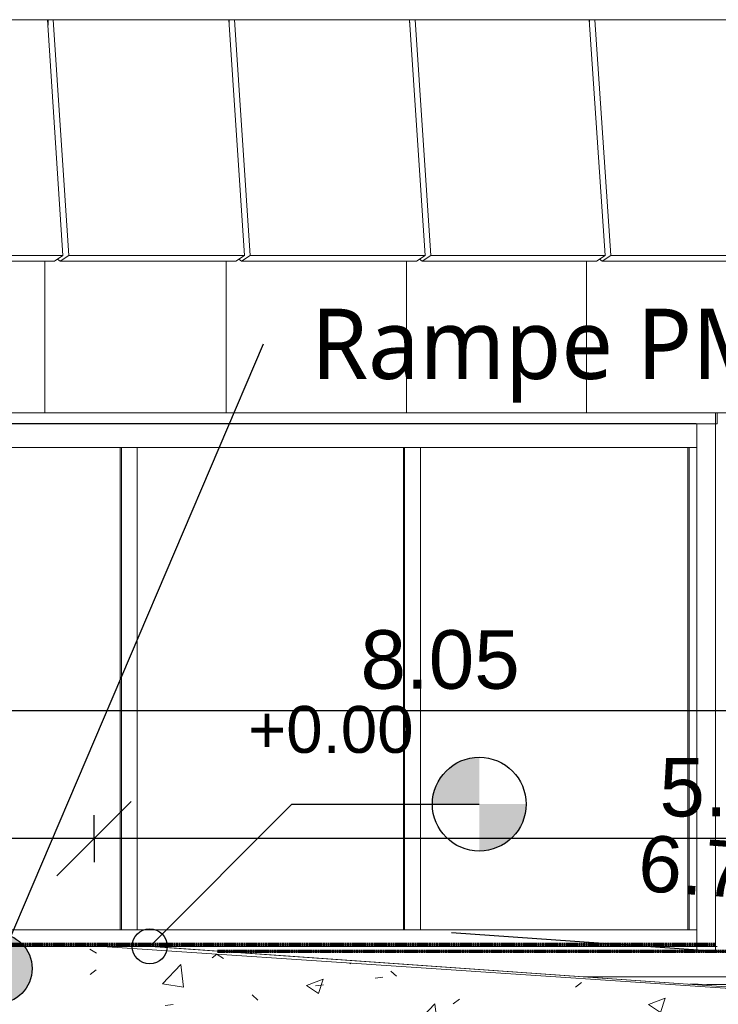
# Model space of a CAD drawing. Header units: centimetres. Extents: x -1261 to 4500, y -385 to 591.
# Tile 5 of 16: x 965 to 1263, y -25 to 396. Entities that reach past the tile are written whole.
import ezdxf

# ---------------------------------------------------------------- set-up
doc = ezdxf.new("R2010")
doc.units = ezdxf.units.CM
doc.linetypes.add('Tiret_2_', pattern=[0.25, 0.125, -0.125])
doc.linetypes.add('Tiret_3_', pattern=[0.25, 0.125, -0.125])
for name, color, linetype, lineweight in [('0-1', 7, 'Continuous', 5), ('ANNOTATIONS-6', 7, 'Continuous', 18), ('Cotes d_inclinaison', 7, 'Continuous', 30), ('COTGEN-100', 7, 'Continuous', 30), ('PORTE-Cadre-meneau', 7, 'Continuous', 13), ('SERRU-traverse', 7, 'Continuous', 9), ('SOL', 7, 'Continuous', 13), ('Solide topographique', 7, 'Continuous', 9)]:
    doc.layers.add(name, color=color, linetype=linetype, lineweight=lineweight)
for name, color, linetype, lineweight, true_color in [('A-FLOR-PATT-2', 9, 'Continuous', 9, 0x808080), ('ANNOTATIONS', 4, 'Tiret_2_', 70, 0x00ffff), ('ANNOTATIONS-7', 4, 'Tiret_3_', 70, 0x00ffff), ('ANNOTATIONS-8', 7, 'Continuous', 18, 0x7f7f7f), ('COTGEN-1', 9, 'Continuous', 30, 0x808080), ('MENUISERIES-2', 9, 'Continuous', 9, 0x808080), ('MOBILIER-1', 7, 'Continuous', 18, 0x7f7f7f), ('MUR-1', 9, 'Continuous', 18, 0x808080), ('MUR-2', 9, 'Continuous', 13, 0x808080), ('OSSATURE-2', 9, 'Continuous', 9, 0x808080), ('OSSATURE-3', 9, 'Continuous', 18, 0x808080), ('PORTE-1', 9, 'Continuous', 9, 0x808080), ('PORTE-2', 9, 'Continuous', 13, 0x808080), ('POTEAUX-1', 9, 'Continuous', 9, 0x808080), ('SERRU-2', 9, 'Continuous', 9, 0x808080), ('SOL-1', 9, 'Continuous', 13, 0x808080), ('SOL-2', 9, 'Continuous', 18, 0x808080), ('SOL_C-1', 9, 'Continuous', 13, 0x808080), ('TITRARCHI-1', 1, 'Continuous', 30, 0xff0000), ('Z-2', 9, 'Continuous', 9, 0x808080)]:
    doc.layers.add(name, color=color, linetype=linetype, lineweight=lineweight, true_color=true_color)
doc.styles.add('Arial', font='arial.ttf', dxfattribs={"height": 20})
doc.styles.add('Arial_1', font='arial.ttf', dxfattribs={"height": 24})
doc.styles.add('Arial_2', font='arial.ttf', dxfattribs={"height": 25})
doc.styles.add('Trebuchet MS', font='trebuc.ttf', dxfattribs={"height": 30})
doc.dimstyles.new('DRMN_COTE', dxfattribs={"dimscale": 30.48, "dimtxt": 25.506485, "dimasz": 1.041667, "dimexe": 0.328084, "dimexo": 0.0625, "dimgap": 0.065617, "dimtad": 1, "dimlfac": 0.01, "dimrnd": 0.01, "dimzin": 0, "dimdsep": 46, "dimtxsty": 'Arial_2', "dimblk1": 'OBLIQUE', "dimblk2": 'OBLIQUE', "dimsah": 1, "dimcen": 0.09, "dimdle": 0.328084, "dimazin": 0, "dimtfac": 1, "dimtdec": 4, "dimtix": 1, "dimtmove": 0, "dimatfit": 3, "dimfxl": 0.328084, "dimfxlon": 1, "dimtvp": 1, "dimtolj": 1, "dimtzin": 0, "dimarcsym": 2})

# ---------------------------------------------------------------- blocks, each defined once
blk = doc.blocks.new('PRT_SIMPLE_HUI_58x68x48 - PRT_BOIS_1V_930x2040x40-552384-2021_015_1011_ARC_1_100_Coupe 3_ rampe PMR')
at = {"layer": 'PORTE-2'}
for p, q in [((-925.05, 0), (-1004.13, 0)), ((-924.99, 0), (-1004.08, 0)), ((-924.43, 0), (-1003.51, 0)), ((-924.38, 0), (-1003.46, 0))]:
    blk.add_line(p, q, dxfattribs=at)
at = {"layer": 'PORTE-Cadre-meneau'}
for p, q in [((-1012.02, 0), (-1012.43, 0)), ((-1012.43, 0), (-1007.49, 0)), ((-1011.58, 0), (-1011.98, 0)), ((-1006.59, 0), (-1011.58, 0)), ((-1007.49, 0), (-1004.13, 0)), ((-1006.53, 0), (-1006.98, 0)), ((-1006.98, 0), (-1006.59, 0)), ((-1002.88, 0), (-1006.53, 0)), ((-1004.13, 0), (-1005.95, 0)), ((-1005.95, 0), (-1005.77, 0)), ((-1005.77, 0), (-1005.22, 0)), ((-1005.22, 0), (-1002.88, 0)), ((-925.69, 0), (-930.62, 0)), ((-930.62, 0), (-927.25, 0)), ((-927.25, 0), (-925.45, 0)), ((-923.45, 0), (-925.79, 0)), ((-925.24, 0), (-925.79, 0)), ((-925.69, 0), (-925.24, 0)), ((-925.64, 0), (-925.24, 0)), ((-925.64, 0), (-920.64, 0)), ((-925.24, 0), (-925.43, 0)), ((-923.45, 0), (-919.8, 0)), ((-920.24, 0), (-920.64, 0)), ((-920.24, 0), (-919.8, 0))]:
    blk.add_line(p, q, dxfattribs=at)
blk = doc.blocks.new('Panneau système - Vitré-367573-2021_015_1011_ARC_1_100_Coupe 3_ rampe PMR')
at = {"layer": 'MENUISERIES-2'}
for p, q in [((-1148.37, 213), (-1148.2, 213)), ((-1148.37, 213), (-1146.36, 213)), ((-1032.11, 213), (-1137.46, 213)), ((-1137.46, 213), (-1034.12, 213)), ((-1034.12, 213), (-1032.11, 213)), ((-1032.11, 7), (-1032.11, 213)), ((-1148.2, 7), (-1148.37, 7)), ((-1146.36, 7), (-1148.37, 7)), ((-1137.46, 7), (-1032.11, 7)), ((-1034.12, 7), (-1137.46, 7)), ((-1034.12, 7), (-1032.11, 7))]:
    blk.add_line(p, q, dxfattribs=at)
blk = doc.blocks.new('Panneau système - Vitré-356748-2021_015_1011_ARC_1_100_Coupe 3_ rampe PMR')
at = {"layer": 'MENUISERIES-2'}
for p, q in [((-906.49, 213), (-791.8, 213)), ((-906.49, 213), (-904.47, 213)), ((-789.79, 213), (-904.47, 213)), ((-791.8, 213), (-789.79, 213)), ((-789.79, 7), (-789.79, 213)), ((-791.8, 7), (-906.49, 7)), ((-904.47, 7), (-906.49, 7)), ((-904.4, 7), (-789.79, 7)), ((-791.8, 7), (-789.79, 7))]:
    blk.add_line(p, q, dxfattribs=at)
blk = doc.blocks.new('Panneau système - Vitré-356749-2021_015_1011_ARC_1_100_Coupe 3_ rampe PMR')
at = {"layer": 'MENUISERIES-2'}
for p, q in [((-1027.39, 213), (-913.22, 213)), ((-1027.39, 213), (-1025.37, 213)), ((-911.2, 213), (-1025.37, 213)), ((-913.22, 213), (-911.2, 213)), ((-911.2, 7), (-911.2, 213)), ((-913.22, 7), (-1027.39, 7)), ((-1025.37, 7), (-1027.39, 7)), ((-1025.37, 7), (-911.2, 7)), ((-913.22, 7), (-911.2, 7))]:
    blk.add_line(p, q, dxfattribs=at)
blk = doc.blocks.new('Meneau rectangulaire - AWS60_60x70-347310-2021_015_1011_ARC_1_100_Coupe 3_ rampe PMR')
at = {"layer": 'MENUISERIES-2'}
for p, q in [((-910.36, 7), (-1031.26, 7)), ((-907.33, 7), (-1028.23, 7)), ((-910.36, 0), (-1031.26, 0)), ((-1028.23, 0), (-907.33, 0))]:
    blk.add_line(p, q, dxfattribs=at)
blk = doc.blocks.new('Meneau rectangulaire - AWS60_60x70-367281-2021_015_1011_ARC_1_100_Coupe 3_ rampe PMR')
at = {"layer": 'MENUISERIES-2'}
for p, q in [((-789.02, 7), (-910.36, 7)), ((-786, 7), (-907.33, 7)), ((-789.02, 7), (-786.18, 7)), ((-786, 7), (-786, 0)), ((-789.02, 0), (-910.36, 0)), ((-907.33, 0), (-786, 0)), ((-786, 0), (-789.02, 0))]:
    blk.add_line(p, q, dxfattribs=at)
blk = doc.blocks.new('Meneau rectangulaire - AWS60_60x70-367276-2021_015_1011_ARC_1_100_Coupe 3_ rampe PMR')
at = {"layer": 'MENUISERIES-2'}
for p, q in [((-1148.67, 7), (-1149.14, 7)), ((-1149.13, 0), (-1149.13, 7)), ((-1145.83, 7), (-1149.13, 7)), ((-1028.23, 7), (-1137.46, 7)), ((-1031.26, 7), (-1137.46, 7)), ((-1152.16, 0), (-1149.13, 0)), ((-1031.26, 0), (-1152.16, 0)), ((-1149.13, 0), (-1028.23, 0))]:
    blk.add_line(p, q, dxfattribs=at)
blk = doc.blocks.new('Meneau rectangulaire - AWS60_60x38-356571-2021_015_1011_ARC_1_100_Coupe 3_ rampe PMR')
at = {"layer": 'MENUISERIES-2'}
for p, q in [((-789.02, 213), (-792.31, 213)), ((-792.31, 213), (-789.28, 213)), ((-789.28, 213), (-786, 213)), ((-789.28, 213), (-789.28, 7)), ((-786, 213), (-789.02, 213)), ((-786, 7), (-786, 213)), ((-789.28, 7), (-792.31, 7)), ((-792.31, 7), (-789.02, 7)), ((-786, 7), (-789.28, 7)), ((-789.02, 7), (-786.18, 7))]:
    blk.add_line(p, q, dxfattribs=at)
blk = doc.blocks.new('Meneau rectangulaire - AWS60_60x78-356563-2021_015_1011_ARC_1_100_Coupe 3_ rampe PMR')
at = {"layer": 'MENUISERIES-2'}
for p, q in [((-1027.89, 213), (-1034.63, 213)), ((-1034.63, 213), (-1031.6, 213)), ((-1031.6, 213), (-1024.87, 213)), ((-1031.6, 213), (-1031.6, 7)), ((-1024.87, 213), (-1027.89, 213)), ((-1024.87, 7), (-1024.87, 213)), ((-1031.6, 7), (-1034.63, 7)), ((-1034.63, 7), (-1027.89, 7)), ((-1024.87, 7), (-1031.6, 7)), ((-1027.89, 7), (-1024.87, 7))]:
    blk.add_line(p, q, dxfattribs=at)
blk = doc.blocks.new('Meneau rectangulaire - AWS60_60x100-367290-2021_015_1011_ARC_1_100_Coupe 3_ rampe PMR')
at = {"layer": 'MENUISERIES-2'}
for p, q in [((-1149.13, 223), (-1152.16, 223)), ((-1152.16, 223), (-1152.16, 222)), ((-1152.16, 223), (-1148.67, 223)), ((-1149.13, 213), (-1149.13, 223)), ((-1145.83, 223), (-1149.13, 223)), ((-1028.23, 223), (-1137.46, 223)), ((-1137.46, 223), (-1031.26, 223)), ((-1149.14, 213), (-1148.67, 213)), ((-1149.13, 213), (-1145.83, 213)), ((-1137.46, 213), (-1028.23, 213)), ((-1137.46, 213), (-1031.26, 213))]:
    blk.add_line(p, q, dxfattribs=at)
blk = doc.blocks.new('Meneau rectangulaire - AWS60_60x100-347268-2021_015_1011_ARC_1_100_Coupe 3_ rampe PMR')
at = {"layer": 'MENUISERIES-2'}
for p, q in [((-1031.26, 223), (-910.36, 223)), ((-907.33, 223), (-1028.23, 223)), ((-1031.26, 213), (-910.36, 213)), ((-1028.23, 213), (-907.33, 213))]:
    blk.add_line(p, q, dxfattribs=at)
blk = doc.blocks.new('Meneau rectangulaire - AWS60_60x100-367291-2021_015_1011_ARC_1_100_Coupe 3_ rampe PMR')
at = {"layer": 'MENUISERIES-2'}
for p, q in [((-910.36, 223), (-789.02, 223)), ((-786, 223), (-907.33, 223)), ((-789.02, 223), (-786, 223)), ((-786, 223), (-786, 213)), ((-910.36, 213), (-789.02, 213)), ((-907.33, 213), (-786, 213)), ((-786, 213), (-789.02, 213))]:
    blk.add_line(p, q, dxfattribs=at)
blk = doc.blocks.new('12_CORNIERE HABILLAGE - 12_CORNIERE HABILLAGE-370872-2021_015_1011_ARC_1_100_Coupe 3_ rampe PMR')
at = {"layer": 'Z-2'}
for p, q in [((-1358.26, 227.74), (-786.18, 227.74)), ((-777.93, 227.74), (-1358.26, 227.74)), ((-777.93, 227.74), (-777.3, 227.74)), ((-777.93, 223.2), (-777.93, 227.74)), ((-786.18, 223.2), (-1358.26, 223.2)), ((-1358.26, 223), (-777.93, 223)), ((-1137.46, 223), (-789.02, 223)), ((-789.02, 223), (-786, 223)), ((-786, 223), (-777.93, 223)), ((-786, 223), (-786, 0)), ((-777.93, 223), (-777.93, 223.2)), ((-777.93, 0), (-777.93, 223)), ((-786, 0), (-785.83, 0)), ((-777.93, 0), (-786, 0)), ((-785.83, 0), (-777.86, 0)), ((-777.3, 0), (-777.93, 0)), ((-777.86, 0), (-777.4, 0))]:
    blk.add_line(p, q, dxfattribs=at)
blk = doc.blocks.new('Garde-corps - Garde-corps-488018-2021_015_1011_ARC_1_100_Coupe 3_ rampe PMR')
at = {"layer": 'SERRU-traverse'}
for p, q in [((-1019.27, 0), (-1032.79, 0)), ((-1014.46, 0), (-1019.27, 0)), ((-1019.02, -0.01), (-1014.22, -0.35)), ((-492.26, -37.03), (-1019.02, -0.01)), ((-492.24, -37.03), (-1014.22, -0.35))]:
    blk.add_line(p, q, dxfattribs=at)
at = {"layer": 'SERRU-traverse', "flags": 128}
blk.add_lwpolyline([(-1013.8, -0.37), (-1013.95, -0.21), (-1014.2, -0.05), (-1014.46, 0)], dxfattribs=at)
blk = doc.blocks.new('B02_ARC_rvt-2-2021_015_1011_ARC_1_100_Coupe 3_ rampe PMR')
at = {"layer": 'A-FLOR-PATT-2'}
h = blk.add_hatch(dxfattribs=at)
h.set_pattern_fill('FP_6', color=256, style=0, pattern_type=2)
h.set_pattern_definition([(50, (-980.47, -180), (72.874, -6.376), [7.62, -83.82]), (355, (-980.47, -180), (-14.097, 76.422), [6.096, -67.056]), (100.451, (-974.4, -180.53), (58.777, 70.047), [6.476, -71.236]), (46.184, (-980.47, -159.68), (108.431, -16.817), [11.43, -125.73]), (96.636, (-971.44, -161.08), (94.96, 98.97), [9.714, -106.854]), (351.184, (-980.47, -159.68), (94.962, 98.97), [9.144, -100.584]), (21, (-970.31, -164.76), (60.646, -40.9065), [7.62, -83.82]), (326, (-970.31, -164.76), (24.721, 73.675), [6.096, -67.056]), (71.451, (-965.26, -168.17), (85.367, 32.769), [6.476, -71.236]), (37.5, (-980.472, -180), (1.2355, 33.8224), [3.353, -62.89, 3.353, -64.719, -67.31]), (37.5, (-980.472, -180), (1.2355, 33.8224), [-134.315, 3.353, -63.957]), (7.5, (-980.472, -180), (26.7281, 40.0725), [3.353, -35.458, 3.353, -61.366, -25.654]), (7.5, (-980.472, -180), (26.7281, 40.0725), [-103.53, 3.353, -22.301]), (327.5, (-1003.13, -180), (54.2363, -2.2921), [3.353, -22.047, 3.353, -75.895, -105.156]), (327.5, (-1003.13, -180), (54.2363, -2.2921), [-104.648, 3.353, -101.803]), (317.5, (-1013.29, -180), (59.2516, 10.17), [3.353, -29.667, 3.353, -49.276, -74.676]), (317.5, (-1013.29, -180), (59.2516, 10.17), [-85.649, 3.353, -71.323])])
h.paths.add_polyline_path([(-493.11, -62), (-493.11, -37), (-590.89, -30.19), (-1040.09, 0), (-1298.26, 0), (-1298.26, -25), (-1039.84, -25), (-534.74, -59.07), (-497.3, -61.71)])
at = {"layer": 'ANNOTATIONS'}
blk.add_line((-1355.18, 1), (-777.99, 1), dxfattribs=at)
at = {"layer": 'MUR-2'}
for p, q in [((-777.33, 223), (-777.33, 227.74)), ((-1358.28, 223), (-777.33, 223)), ((-785.69, 223), (-1137.46, 223)), ((-778.22, 223), (-777.93, 223)), ((-1331.48, 0), (-798.06, 0)), ((-1068.17, 0), (-1174.75, 0)), ((-1111.42, 0), (-1073.3, 0)), ((-1075.02, 0), (-1006.59, 0)), ((-1011.58, 0), (-1075.02, 0)), ((-1073.96, 0), (-1075.02, 0)), ((-1027.88, 0), (-1074.94, 0)), ((-1073.96, 0), (-1073.3, 0)), ((-803.33, 0), (-1068.12, 0)), ((-1030.73, 0), (-1027.75, 0)), ((-1027.88, 0), (-1022.69, 0)), ((-1027.52, 0), (-1026.83, 0)), ((-1021.65, 0), (-1026.83, 0)), ((-1022, 0), (-1022.69, 0)), ((-1022, 0), (-1005.76, 0)), ((-1007.5, 0), (-1021.65, 0)), ((-1011.58, 0), (-1006.59, 0)), ((-1006.46, 0), (-1007.5, 0)), ((-967.88, 0), (-1007.49, 0)), ((-1006.46, 0), (-1005.76, 0)), ((-938.54, 0), (-967.31, 0)), ((-940.29, 0), (-922.32, 0)), ((-940.29, 0), (-939.25, 0)), ((-938.56, 0), (-939.25, 0)), ((-777.36, 0), (-938.56, 0)), ((-922.32, 0), (-925.64, 0)), ((-920.64, 0), (-925.64, 0)), ((-920.64, 0), (-917.05, 0)), ((-917.05, 0), (-803.33, 0)), ((-798.06, 0), (-777.36, 0)), ((-777.36, 0), (-789.31, 0)), ((-784.17, 0), (-789.31, 0)), ((-785.72, 0), (-777.35, 0)), ((-777.36, 0), (-785.72, 0)), ((-784.17, 0), (-777.36, 0))]:
    blk.add_line(p, q, dxfattribs=at)
at = {"layer": 'MUR-2', "flags": 128}
blk.add_lwpolyline([(-938.54, 0), (-966.66, 0), (-1007.49, 0)], dxfattribs=at)
at = {"layer": 'SOL'}
for p, q in [((-1019.5, 0), (-1039.84, 0)), ((-1019.11, -0.03), (-570.52, -31.56))]:
    blk.add_line(p, q, dxfattribs=at)
at = {"layer": 'SOL-1'}
for p, q in [((-1355.27, 0), (-786, 0)), ((-1331.48, 0), (-798.06, 0)), ((-1032.79, 0), (-1298.26, 0)), ((-1068.17, 0), (-1174.75, 0)), ((-789.02, 0), (-1140.46, 0)), ((-1073.3, 0), (-1111.42, 0)), ((-922.32, 0), (-1075.02, 0)), ((-1073.3, 0), (-1075.02, 0)), ((-1075.02, 0), (-917.05, 0)), ((-1063.43, 0), (-1074.97, 0)), ((-1027.88, 0), (-1074.94, 0)), ((-803.33, 0), (-1068.12, 0)), ((-1005.76, 0), (-1007.5, 0)), ((-1001.25, 0), (-1007.49, 0)), ((-938.54, 0), (-1007.49, 0)), ((-938.56, 0), (-940.29, 0)), ((-917.05, 0), (-803.33, 0)), ((-798.06, 0), (-777.36, 0)), ((-777.36, 0), (-789.31, 0)), ((-789.31, 0), (-777.36, 0)), ((-786.02, 0), (-789.02, 0)), ((-777.35, 0), (-786.02, 0)), ((-786, 0), (-786, -2)), ((-786, 0), (-777.95, 0)), ((-777.95, 0), (-777.95, -2)), ((-777.95, 0), (-777.33, 0)), ((-1019.04, -0.03), (-492.96, -37)), ((-786, -2), (-990.68, -2)), ((-916.63, -2), (-990.64, -2)), ((-990.6, -2), (-988.88, -2)), ((-990.6, -2), (-935.16, -2)), ((-976.15, -2), (-975.85, -2)), ((-914.97, -2), (-963.12, -2)), ((-916.63, -2), (-935.16, -2)), ((-868.37, -2), (-931.24, -2)), ((-734.03, -2), (-907.05, -2)), ((-902.29, -2), (-901.96, -2)), ((-841.39, -2), (-889.29, -2)), ((-858.49, -2), (-868.37, -2)), ((-839.71, -2), (-852.1, -2)), ((-826.79, -2), (-839.71, -2)), ((-778.06, -2), (-786, -2)), ((-777.95, -2), (-733.96, -2))]:
    blk.add_line(p, q, dxfattribs=at)
at = {"layer": 'SOL_C-1'}
for p, q in [((-1039.84, 0), (-1298.26, 0)), ((-570.52, -31.56), (-1039.84, 0))]:
    blk.add_line(p, q, dxfattribs=at)
at = {"layer": 'Solide topographique'}
blk.add_open_spline([(-788.99, -16.17), (-750.11, -16.38), (-711.35, -16.59), (-672.71, -16.8)], degree=3, dxfattribs=at)
at = {"layer": 'MENUISERIES-2'}
for name, p in [('Meneau rectangulaire - AWS60_60x100-367290-2021_015_1011_ARC_1_100_Coupe 3_ rampe PMR', (0, 0)), ('Meneau rectangulaire - AWS60_60x100-347268-2021_015_1011_ARC_1_100_Coupe 3_ rampe PMR', (0, 0)), ('Meneau rectangulaire - AWS60_60x100-367291-2021_015_1011_ARC_1_100_Coupe 3_ rampe PMR', (0, 0)), ('Panneau système - Vitré-367573-2021_015_1011_ARC_1_100_Coupe 3_ rampe PMR', (0, 0)), ('Meneau rectangulaire - AWS60_60x78-356563-2021_015_1011_ARC_1_100_Coupe 3_ rampe PMR', (0, 0)), ('Panneau système - Vitré-356749-2021_015_1011_ARC_1_100_Coupe 3_ rampe PMR', (0, 0)), ('Meneau rectangulaire - AWS60_60x78-356563-2021_015_1011_ARC_1_100_Coupe 3_ rampe PMR', (120.9, 0)), ('Panneau système - Vitré-356748-2021_015_1011_ARC_1_100_Coupe 3_ rampe PMR', (0, 0)), ('Meneau rectangulaire - AWS60_60x38-356571-2021_015_1011_ARC_1_100_Coupe 3_ rampe PMR', (0, 0)), ('Meneau rectangulaire - AWS60_60x70-367276-2021_015_1011_ARC_1_100_Coupe 3_ rampe PMR', (0, 0)), ('Meneau rectangulaire - AWS60_60x70-347310-2021_015_1011_ARC_1_100_Coupe 3_ rampe PMR', (0, 0)), ('Meneau rectangulaire - AWS60_60x70-367281-2021_015_1011_ARC_1_100_Coupe 3_ rampe PMR', (0, 0))]:
    blk.add_blockref(name, p, dxfattribs=at)
at = {"layer": 'PORTE-1'}
blk.add_blockref('PRT_SIMPLE_HUI_58x68x48 - PRT_BOIS_1V_930x2040x40-552384-2021_015_1011_ARC_1_100_Coupe 3_ rampe PMR', (0, 0), dxfattribs=at)
at = {"layer": 'SERRU-2'}
blk.add_blockref('Garde-corps - Garde-corps-488018-2021_015_1011_ARC_1_100_Coupe 3_ rampe PMR', (0, 0), dxfattribs=at)
at = {"layer": 'Z-2'}
blk.add_blockref('12_CORNIERE HABILLAGE - 12_CORNIERE HABILLAGE-370872-2021_015_1011_ARC_1_100_Coupe 3_ rampe PMR', (0, 0), dxfattribs=at)
blk = doc.blocks.new('20_MUR PREFA_03 - MODULE_03-V11-2021_015_1011_ARC_1_100_Coupe 3_ rampe PMR')
at = {"layer": 'Z-2'}
for p, q in [((-1072.42, 395.59), (-1150.27, 395.59)), ((-1150.27, 395.59), (-1141.86, 395.59)), ((-1140.56, 395.59), (-1141.86, 395.59)), ((-1140.56, 395.59), (-1138.34, 395.59)), ((-1140.56, 392.65), (-1140.56, 395.59)), ((-1131.82, 294.93), (-1138.34, 395.59)), ((-1138.34, 395.59), (-1063.09, 395.59)), ((-1064.01, 395.59), (-1072.42, 395.59)), ((-1064.01, 395.59), (-1065.31, 395.59)), ((-1065.31, 395.59), (-1063.09, 395.59)), ((-1063.09, 395.59), (-1056.56, 294.93)), ((-1135.4, 292.47), (-1131.82, 294.93)), ((-1056.56, 294.93), (-1131.82, 294.93)), ((-1056.56, 294.93), (-1060.14, 292.47)), ((-1141.86, 292.47), (-1141.86, 227.74)), ((-1136.55, 293.35), (-1135.4, 292.47)), ((-1135.4, 292.47), (-1060.14, 292.47)), ((-1071.45, 227.74), (-1149.3, 227.74)), ((-1141.86, 227.74), (-1149.3, 227.74)), ((-1141.86, 227.74), (-1064.01, 227.74)), ((-1071.45, 227.74), (-1064.01, 227.74))]:
    blk.add_line(p, q, dxfattribs=at)
blk = doc.blocks.new('20_MUR PREFA_03 - MODULE_03-V12-2021_015_1011_ARC_1_100_Coupe 3_ rampe PMR')
at = {"layer": 'Z-2'}
for p, q in [((-918.23, 395.59), (-995.48, 395.59)), ((-995.48, 395.59), (-986.88, 395.59)), ((-985.59, 395.59), (-986.88, 395.59)), ((-985.59, 395.59), (-983.32, 395.59)), ((-985.59, 393.72), (-985.59, 395.59)), ((-976.65, 294.93), (-983.32, 395.59)), ((-983.32, 395.59), (-908.64, 395.59)), ((-909.62, 395.59), (-918.23, 395.59)), ((-909.62, 395.59), (-910.91, 395.59)), ((-910.91, 395.59), (-908.64, 395.59)), ((-908.64, 395.59), (-901.97, 294.93)), ((-980.31, 292.47), (-976.65, 294.93)), ((-901.97, 294.93), (-976.65, 294.93)), ((-901.97, 294.93), (-905.63, 292.47)), ((-986.88, 292.47), (-986.88, 227.74)), ((-981.47, 293.33), (-980.31, 292.47)), ((-980.31, 292.47), (-905.63, 292.47)), ((-917.23, 227.74), (-994.49, 227.74)), ((-986.88, 227.74), (-994.49, 227.74)), ((-986.88, 227.74), (-909.62, 227.74)), ((-917.23, 227.74), (-909.62, 227.74))]:
    blk.add_line(p, q, dxfattribs=at)
blk = doc.blocks.new('20_MUR PREFA_03 - MODULE_03-V13-2021_015_1011_ARC_1_100_Coupe 3_ rampe PMR')
at = {"layer": 'Z-2'}
for p, q in [((-841.58, 395.59), (-918.53, 395.59)), ((-918.53, 395.59), (-909.83, 395.59)), ((-908.55, 395.59), (-909.83, 395.59)), ((-908.55, 395.59), (-906.25, 395.59)), ((-908.55, 394.24), (-908.55, 395.59)), ((-899.51, 294.93), (-906.25, 395.59)), ((-906.25, 395.59), (-831.87, 395.59)), ((-832.88, 395.59), (-841.58, 395.59)), ((-832.88, 395.59), (-834.16, 395.59)), ((-834.16, 395.59), (-831.87, 395.59)), ((-831.87, 395.59), (-825.12, 294.93)), ((-903.21, 292.47), (-899.51, 294.93)), ((-825.12, 294.93), (-899.51, 294.93)), ((-825.12, 294.93), (-828.82, 292.47)), ((-909.83, 292.47), (-909.83, 227.74)), ((-904.36, 293.32), (-903.21, 292.47)), ((-903.21, 292.47), (-828.82, 292.47)), ((-840.57, 227.74), (-917.53, 227.74)), ((-909.83, 227.74), (-917.53, 227.74)), ((-909.83, 227.74), (-832.88, 227.74)), ((-840.57, 227.74), (-832.88, 227.74))]:
    blk.add_line(p, q, dxfattribs=at)
blk = doc.blocks.new('20_MUR PREFA_03 - MODULE_03-V14-2021_015_1011_ARC_1_100_Coupe 3_ rampe PMR')
at = {"layer": 'Z-2'}
for p, q in [((-765.23, 395.59), (-841.88, 395.59)), ((-841.88, 395.59), (-833.09, 395.59)), ((-831.81, 395.59), (-833.09, 395.59)), ((-831.81, 395.59), (-829.49, 395.59)), ((-831.81, 394.74), (-831.81, 395.59)), ((-822.68, 294.93), (-829.49, 395.59)), ((-829.49, 395.59), (-755.4, 395.59)), ((-756.44, 395.59), (-765.23, 395.59)), ((-756.44, 395.59), (-757.72, 395.59)), ((-757.72, 395.59), (-755.4, 395.59)), ((-755.4, 395.59), (-748.58, 294.93)), ((-826.41, 292.47), (-822.68, 294.93)), ((-748.58, 294.93), (-822.68, 294.93)), ((-748.58, 294.93), (-752.32, 292.47)), ((-833.09, 292.47), (-833.09, 227.74)), ((-827.56, 293.31), (-826.41, 292.47)), ((-826.41, 292.47), (-752.32, 292.47)), ((-756.44, 278), (-756.44, 292.47)), ((-784.91, 227.74), (-840.86, 227.74)), ((-833.09, 227.74), (-840.86, 227.74)), ((-833.09, 227.74), (-766.54, 227.74))]:
    blk.add_line(p, q, dxfattribs=at)
blk = doc.blocks.new('26_POTEAU GAUCHE - MODULE_05-3157953-2021_015_1011_ARC_1_100_Coupe 3_ rampe PMR')
at = {"layer": 'POTEAUX-1'}
for p, q in [((-750.82, 278), (-765.99, 278)), ((-756.44, 278), (-748.75, 278)), ((-747.41, 278), (-750.82, 278)), ((-750.82, 278), (-731.48, -2)), ((-748.75, 278), (-749.98, 278)), ((-749.98, 278), (-747.41, 278)), ((-747.41, 278), (-728.07, -2)), ((-731.48, -2), (-777.36, -2)), ((-777.36, -2), (-764.16, -2)), ((-729.41, -2), (-764.16, -2)), ((-728.07, -2), (-731.48, -2)), ((-729.41, -2), (-730.69, -2)), ((-730.69, -2), (-728.07, -2))]:
    blk.add_line(p, q, dxfattribs=at)
blk = doc.blocks.new('Murs 6 - Murs 1-3191379-2021_015_1011_ARC_1_100_Coupe 3_ rampe PMR')
at = {"layer": 'MUR-1'}
for p, q in [((-821.55, 395.59), (-841.23, 395.59)), ((-841.23, 395.59), (-828.88, 395.59)), ((-828.88, 395.59), (-826.34, 395.59)), ((-826.34, 395.59), (-823.35, 395.59)), ((-823.35, 395.59), (-806.18, 395.59)), ((-806.18, 395.59), (-821.55, 395.59))]:
    blk.add_line(p, q, dxfattribs=at)
blk = doc.blocks.new('B02_DC_STR_rvt-2-2021_015_1011_ARC_1_100_Coupe 3_ rampe PMR')
at = {"layer": 'ANNOTATIONS-6'}
for p, q in [((-990.57, -2), (-988.86, -2)), ((-976.16, -2), (-975.86, -2)), ((-914.91, -2), (-963.15, -2)), ((-902.24, -2), (-901.97, -2)), ((-841.39, -2), (-889.25, -2))]:
    blk.add_line(p, q, dxfattribs=at)
at = {"layer": 'ANNOTATIONS-7'}
blk.add_line((-990.59, -2), (-728.21, -2), dxfattribs=at)
at = {"layer": 'MUR-1'}
for p, q in [((-935.16, -2), (-990.62, -2)), ((-938.56, -2), (-738.69, -2)), ((-938.56, -2), (-924.4, -2)), ((-935.16, -2), (-922.37, -2)), ((-917.02, -2), (-924.4, -2)), ((-868.37, -2), (-917.02, -2)), ((-734.03, -2), (-907.05, -2)), ((-907.05, -2), (-858.49, -2)), ((-868.37, -2), (-858.49, -2)), ((-839.25, -2), (-852.04, -2)), ((-852.04, -2), (-839.74, -2)), ((-839.74, -2), (-826.73, -2)), ((-826.73, -2), (-839.25, -2)), ((-734.03, -2), (-784.77, -2)), ((-774.89, -2), (-784.77, -2)), ((-834.13, -13), (-160.34, -13)), ((-824.42, -13), (-834.12, -13)), ((-834.1, -13), (-817.25, -13)), ((-160.32, -13), (-834.07, -13)), ((-671.38, -13), (-824.42, -13)), ((-798.49, -13), (-824.42, -13)), ((-817.25, -13), (-798.49, -13)), ((-798.49, -13), (-671.38, -13))]:
    blk.add_line(p, q, dxfattribs=at)
at = {"layer": 'MUR-1', "flags": 128}
blk.add_lwpolyline([(-922.37, -2), (-967.75, -2), (-990.67, -2)], dxfattribs=at)
at = {"layer": 'OSSATURE-2'}
for p, q in [((-995.18, 395.59), (-1072.73, 395.59)), ((-1072.73, 395.59), (-1064.22, 395.59)), ((-1062.93, 395.59), (-1064.22, 395.59)), ((-1062.93, 395.59), (-1060.68, 395.59)), ((-1062.93, 393.19), (-1062.93, 395.59)), ((-1054.09, 294.93), (-1060.68, 395.59)), ((-1060.68, 395.59), (-985.71, 395.59)), ((-986.67, 395.59), (-995.18, 395.59)), ((-986.67, 395.59), (-987.96, 395.59)), ((-987.96, 395.59), (-985.71, 395.59)), ((-985.71, 395.59), (-979.12, 294.93)), ((-823.35, 395.59), (-806.18, 395.59)), ((-772.32, 395.59), (-823.35, 395.59)), ((-755.15, 395.59), (-806.18, 395.59)), ((-1057.71, 292.47), (-1054.09, 294.93)), ((-979.12, 294.93), (-1054.09, 294.93)), ((-979.12, 294.93), (-982.74, 292.47)), ((-1064.22, 292.47), (-1064.22, 227.74)), ((-1058.87, 293.35), (-1057.71, 292.47)), ((-1057.71, 292.47), (-982.74, 292.47)), ((-994.2, 227.74), (-1071.75, 227.74)), ((-1064.22, 227.74), (-1071.75, 227.74)), ((-1064.22, 227.74), (-986.67, 227.74)), ((-994.2, 227.74), (-986.67, 227.74)), ((-812.32, -2), (-821.7, -2)), ((-773.78, -2), (-812.32, -2)), ((-780.06, -2), (-734.03, -2)), ((-769.8, -2), (-780.06, -2))]:
    blk.add_line(p, q, dxfattribs=at)
at = {"layer": 'SOL-2'}
for p, q in [((-988.97, -2), (-990.68, -2)), ((-729.49, -2), (-990.67, -2)), ((-834.09, -13), (-160.31, -13)), ((-811.72, -13), (-834.08, -13))]:
    blk.add_line(p, q, dxfattribs=at)
at = {"layer": 'MUR-1'}
blk.add_blockref('Murs 6 - Murs 1-3191379-2021_015_1011_ARC_1_100_Coupe 3_ rampe PMR', (0, 0), dxfattribs=at)
at = {"layer": 'OSSATURE-3'}
for name in ['20_MUR PREFA_03 - MODULE_03-V11-2021_015_1011_ARC_1_100_Coupe 3_ rampe PMR', '20_MUR PREFA_03 - MODULE_03-V12-2021_015_1011_ARC_1_100_Coupe 3_ rampe PMR', '20_MUR PREFA_03 - MODULE_03-V13-2021_015_1011_ARC_1_100_Coupe 3_ rampe PMR', '20_MUR PREFA_03 - MODULE_03-V14-2021_015_1011_ARC_1_100_Coupe 3_ rampe PMR', '26_POTEAU GAUCHE - MODULE_05-3157953-2021_015_1011_ARC_1_100_Coupe 3_ rampe PMR']:
    blk.add_blockref(name, (0, 0), dxfattribs=at)
blk = doc.blocks.new('604_MIMIK_30_CPT3 - CP_T3 30W 730 WH-87 _303848_-5656824-2021_015_1011_ARC_1_100_Coupe 3_ rampe PMR')
at = {"layer": 'MOBILIER-1'}
for p, q in [((-1258.57, 228), (-1258.57, 240.5)), ((-1258.57, 240.5), (-1232.67, 240.5)), ((-1258.57, 240.5), (-1255.37, 240.5)), ((-1258.32, 228), (-1258.32, 240.5)), ((-1258.32, 240.5), (-1232.41, 240.5)), ((-1258.32, 240.5), (-1255.37, 240.5)), ((-1229.46, 240.5), (-1255.37, 240.5)), ((-1255.37, 240.5), (-1255.37, 228)), ((-1229.46, 240.5), (-1255.37, 240.5)), ((-1255.37, 240.5), (-1255.37, 228)), ((-1229.46, 240.5), (-1232.67, 240.5)), ((-1229.46, 240.5), (-1232.41, 240.5)), ((-1229.46, 228), (-1229.46, 240.5)), ((-1229.46, 228), (-1229.46, 240.5)), ((-1232.67, 228), (-1258.57, 228)), ((-1258.57, 228), (-1255.37, 228)), ((-1232.41, 228), (-1258.32, 228)), ((-1258.32, 228), (-1255.37, 228)), ((-1257.48, 228), (-1255.08, 228)), ((-1232.81, 228), (-1257.42, 228)), ((-1255.37, 228), (-1229.46, 228)), ((-1255.37, 228), (-1229.46, 228)), ((-1254.88, 228), (-1230.26, 228)), ((-1232.67, 228), (-1229.46, 228)), ((-1230.21, 228), (-1232.6, 228)), ((-1232.41, 228), (-1229.46, 228))]:
    blk.add_line(p, q, dxfattribs=at)
blk = doc.blocks.new('B02_ELE_rvt-2-2021_015_1011_ARC_1_100_Coupe 3_ rampe PMR')
at = {"layer": 'ANNOTATIONS-8'}
for p, q in [((-1148.88, 0), (-1355.27, 0)), ((-1027.52, 0), (-926.71, 0))]:
    blk.add_line(p, q, dxfattribs=at)
at = {"layer": 'MOBILIER-1'}
blk.add_blockref('604_MIMIK_30_CPT3 - CP_T3 30W 730 WH-87 _303848_-5656824-2021_015_1011_ARC_1_100_Coupe 3_ rampe PMR', (0, 0), dxfattribs=at)
blk = doc.blocks.new('DIMBLOCK5-2021_015_1011_ARC_1_100_Coupe 3_ rampe PMR')
at = {"layer": 'COTGEN-100', "color": 8, "true_color": 0x808080}
for p, q in [((741.54, 46.01), (757.42, 61.89)), ((996.74, 46.01), (1012.61, 61.89)), ((741.54, 46.01), (741.54, 56.01)), ((996.74, 46.01), (996.74, 56.01)), ((741.54, 46.01), (725.67, 30.14)), ((1006.74, 46.01), (731.54, 46.01)), ((741.54, 46.01), (741.54, 36.01)), ((996.74, 46.01), (980.86, 30.14)), ((996.74, 46.01), (996.74, 36.01))]:
    blk.add_line(p, q, dxfattribs=at)
at = {"layer": 'COTGEN-100', "color": 0, "insert": (835.39, 80.47), "char_height": 25, "width": 80.9929, "attachment_point": 1, "line_spacing_factor": 0.941778, "style": 'Arial_2'}
blk.add_mtext('2.55', dxfattribs=at)
blk = doc.blocks.new('_Oblique')
at = {"color": 0, "linetype": 'ByBlock', "lineweight": -2}
blk.add_line((-0.5, -0.5), (0.5, 0.5), dxfattribs=at)
blk = doc.blocks.new('DIMBLOCK6-2021_015_1011_ARC_1_100_Coupe 3_ rampe PMR')
at = {"layer": 'COTGEN-100', "color": 8, "true_color": 0x808080}
for p, q in [((996.74, 46.01), (1012.61, 61.89)), ((1546.88, 46.01), (1562.75, 61.89)), ((996.74, 46.01), (996.74, 56.01)), ((1546.88, 46.01), (1546.88, 56.01)), ((996.74, 46.01), (980.86, 30.14)), ((1556.88, 46.01), (986.74, 46.01)), ((996.74, 46.01), (996.74, 36.01)), ((1546.88, 46.01), (1531, 30.14)), ((1546.88, 46.01), (1546.88, 36.01))]:
    blk.add_line(p, q, dxfattribs=at)
at = {"layer": 'COTGEN-100', "color": 0, "insert": (1238.06, 80.47), "char_height": 25, "width": 80.9929, "attachment_point": 1, "line_spacing_factor": 0.941778, "style": 'Arial_2'}
blk.add_mtext('5.50', dxfattribs=at)
blk = doc.blocks.new('DIMBLOCK7-2021_015_1011_ARC_1_100_Coupe 3_ rampe PMR')
at = {"layer": 'COTGEN-100', "color": 8, "true_color": 0x808080}
for p, q in [((741.54, 100.5), (757.42, 116.38)), ((1546.88, 100.5), (1562.75, 116.38)), ((741.54, 100.5), (741.54, 110.5)), ((1546.88, 100.5), (1546.88, 110.5)), ((741.54, 100.5), (725.67, 84.63)), ((1556.88, 100.5), (731.54, 100.5)), ((741.54, 100.5), (741.54, 90.5)), ((1546.88, 100.5), (1531, 84.63)), ((1546.88, 100.5), (1546.88, 90.5))]:
    blk.add_line(p, q, dxfattribs=at)
at = {"layer": 'COTGEN-100', "color": 0, "insert": (1110.46, 134.96), "char_height": 25, "width": 80.9929, "attachment_point": 1, "line_spacing_factor": 0.941778, "style": 'Arial_2'}
blk.add_mtext('8.05', dxfattribs=at)
blk = doc.blocks.new('Cotes d_élévation - CERCLE_T3_CRIS 128-330628-2021_015_1011_ARC_1_100_Coupe 3_ rampe PMR')
at = {"layer": 'COTGEN-1'}
h = blk.add_hatch(color=256, dxfattribs=at)
edge = h.paths.add_edge_path()
edge.add_line((-347.36, 17.39), (-347.36, 37.39))
edge.add_arc((-347.36, 17.39), 20, 90, 180)
edge.add_line((-367.36, 17.39), (-347.36, 17.39))
h = blk.add_hatch(color=256, dxfattribs=at)
edge = h.paths.add_edge_path()
edge.add_line((-327.36, 17.39), (-347.36, 17.39))
edge.add_line((-347.36, 17.39), (-347.36, -2.61))
edge.add_arc((-347.36, 17.39), 20, 270, 360)
blk.add_circle((-347.36, 17.39), 20, dxfattribs=at)

msp = doc.modelspace()

# ---------------------------------------------------------------- hatches: boundary and pattern name
at = {"layer": 'TITRARCHI-1'}
h = msp.add_hatch(color=256, dxfattribs=at)
edge = h.paths.add_edge_path()
edge.add_arc((955.27, -9.467), 15, 0, 360)

# ---------------------------------------------------------------- linework, layer by layer
at = {"layer": 'Cotes d_inclinaison'}
msp.add_line((1149.322, 5.981), (1398.707, -11.549), dxfattribs=at)
at = {"layer": 'COTGEN-1'}
for p, q in [((1020.49, 0), (1081.201, 60.711)), ((1081.201, 60.711), (1161.131, 60.711))]:
    msp.add_line(p, q, dxfattribs=at)
msp.add_circle((1020.49, 0), 7.5, dxfattribs=at)
at = {"layer": 'TITRARCHI-1'}
msp.add_line((955.27, -9.467), (1069.102, 257.224), dxfattribs=at)
msp.add_circle((955.27, -9.467), 15, dxfattribs=at)

# ---------------------------------------------------------------- block references
at = {"layer": '0-1'}
for name in ['B02_DC_STR_rvt-2-2021_015_1011_ARC_1_100_Coupe 3_ rampe PMR', 'B02_ELE_rvt-2-2021_015_1011_ARC_1_100_Coupe 3_ rampe PMR', 'B02_ARC_rvt-2-2021_015_1011_ARC_1_100_Coupe 3_ rampe PMR']:
    msp.add_blockref(name, (2039.986, 0), dxfattribs=at)
at = {"layer": 'COTGEN-1'}
msp.add_blockref('Cotes d_élévation - CERCLE_T3_CRIS 128-330628-2021_015_1011_ARC_1_100_Coupe 3_ rampe PMR', (1508.496, 43.319), dxfattribs=at)

# ---------------------------------------------------------------- texts
at = {"layer": 'Cotes d_inclinaison', "insert": (1230.067, 47.709), "char_height": 24, "width": 113.71234, "attachment_point": 1, "rotation": 355.97909, "line_spacing_factor": 0.941778, "style": 'Arial_1'}
msp.add_mtext('6.76%', dxfattribs=at)
at = {"layer": 'COTGEN-1', "insert": (1062.434, 102.617), "char_height": 20, "width": 84.47396, "attachment_point": 1, "line_spacing_factor": 0.941778, "style": 'Arial'}
msp.add_mtext('+0.00', dxfattribs=at)
at = {"layer": 'TITRARCHI-1', "insert": (1089.422, 272.224), "char_height": 30, "width": 413.67075, "attachment_point": 1, "style": 'Trebuchet MS'}
msp.add_mtext('Rampe PMR Béton', dxfattribs=at)

# ---------------------------------------------------------------- dimensions: what is measured, and where the dimension line sits
at = {"layer": 'COTGEN-1'}
for base, p1, p2, override, picture, middle in [((741.54, 100.502), (1546.879, 90.502), (741.54, 90.502), {"dimpost": '<>', "dimfxl": 805.339103}, 'DIMBLOCK7-2021_015_1011_ARC_1_100_Coupe 3_ rampe PMR', (1144.21, 115.267)), ((741.54, 46.013), (996.74, 36.013), (741.54, 36.013), {"dimpost": '<>', "dimfxl": 255.199617}, 'DIMBLOCK5-2021_015_1011_ARC_1_100_Coupe 3_ rampe PMR', (869.14, 60.777)), ((996.74, 46.013), (1546.879, 36.013), (996.74, 36.013), {"dimpost": '<>', "dimfxl": 550.139486}, 'DIMBLOCK6-2021_015_1011_ARC_1_100_Coupe 3_ rampe PMR', (1271.809, 60.777))]:
    dim = msp.add_linear_dim(base=base, p1=p1, p2=p2, dimstyle='DRMN_COTE', override=override, dxfattribs=at)
    dim.commit()
    dim.dimension.update_dxf_attribs({"geometry": picture, "text_midpoint": middle})

doc.saveas('drawing.dxf')
